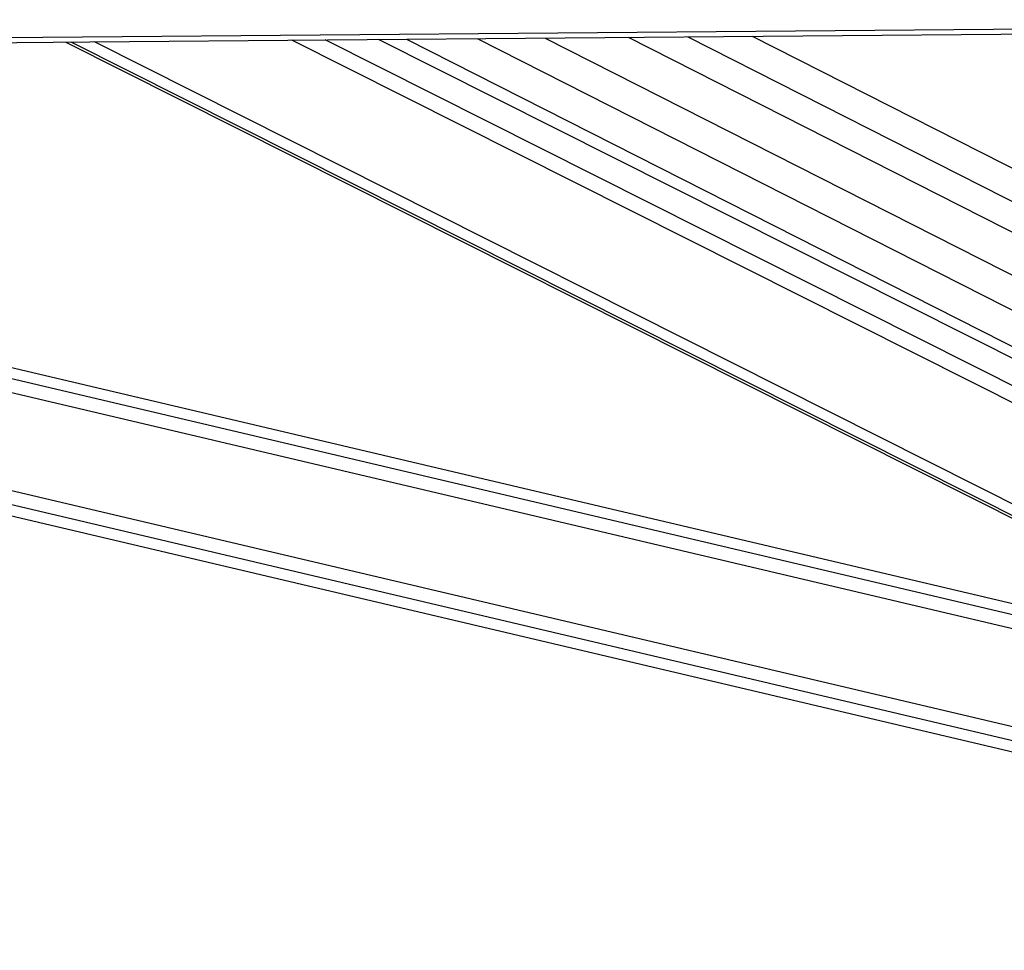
# Model space of a CAD drawing. Header units: millimetres. Extents: x 36407 to 443956, y 20230 to 409263.
# Tile 20 of 79: x 149235 to 158108, y 143756 to 152146. Entities that reach past the tile are written whole.
import ezdxf

# ---------------------------------------------------------------- set-up
doc = ezdxf.new("R2010")
doc.units = ezdxf.units.MM
doc.header["$LTSCALE"] = 50
doc.layers.add('COMPONENT_GEOMETRY', color=7, linetype='Continuous')
doc.styles.add('SLDTEXTSTYLE0', font='TXT', dxfattribs={"width": 0.75})
doc.dimstyles.new('SLDDIMSTYLE0', dxfattribs={"dimtxt": 2500, "dimasz": 165.1, "dimexe": 0, "dimexo": 0.0625, "dimgap": 625, "dimtad": 0, "dimtih": 1, "dimtoh": 1, "dimdec": 0, "dimrnd": 1e-09, "dimzin": 12, "dimdsep": 46, "dimtxsty": 'SLDTEXTSTYLE0', "dimsah": 1, "dimcen": 0.09, "dimadec": 0, "dimazin": 3, "dimtfac": 1, "dimtdec": 0, "dimtofl": 0, "dimtmove": 0, "dimatfit": 3, "dimfxl": 1, "dimfrac": 2, "dimtolj": 1, "dimtzin": 12, "dimarcsym": 0})

# ---------------------------------------------------------------- blocks, each defined once
blk = doc.blocks.new('_D_7')
at = {"layer": 'COMPONENT_GEOMETRY', "color": 7}
for p, q in [((239589.9, 151445.9), (252465.4, 151445.9)), ((252306.7, 151445.9), (252306.7, 95607.5)), ((247304.9, 95099.7), (246543.2, 95099.7)), ((246543.2, 95099.7), (246543.2, 91131)), ((257308.4, 95099.7), (258070.1, 95099.7)), ((258070.1, 95099.7), (258070.1, 91131)), ((246543.2, 91131), (247304.9, 91131)), ((258070.1, 91131), (257308.4, 91131)), ((252306.7, 31552.1), (252306.7, 87390.5)), ((112044.9, 31552.1), (252465.4, 31552.1))]:
    blk.add_line(p, q, dxfattribs=at)
for points in [[(252306.7, 151445.9), (252281.3, 151280.8), (252332.1, 151280.8)], [(252306.7, 31552.1), (252332.1, 31717.2), (252281.3, 31717.2)]]:
    blk.add_solid(points, dxfattribs=at)
at = {"layer": 'COMPONENT_GEOMETRY', "color": 7, "char_height": 2500, "attachment_point": 1, "style": 'SLDTEXTSTYLE0'}
for s, insert in [('7\'10.4"', (247304.9, 94353.6)), ('2398', (248612.2, 90613.2))]:
    blk.add_mtext(s, dxfattribs=dict(at, insert=insert))

msp = doc.modelspace()

# ---------------------------------------------------------------- linework, layer by layer
at = {"color": 7, "linetype": 'Continuous', "lineweight": 25}
for p, q in [((149650.25, 151943.63), (161054.85, 146203.4)), ((165243.29, 145538.14), (152468.36, 151968.11)), ((152722.14, 151970.31), (166073.64, 145191.62)), ((153970.88, 151981.17), (167294, 145216.88)), ((164137.28, 145476.56), (137169.69, 151835.52)), ((131705.45, 151788.33), (163838.92, 144211.26))]:
    msp.add_line(p, q, dxfattribs=at)
at = {"color": 8, "linetype": 'Continuous', "lineweight": 25}
for p, q in [((161145.32, 146182.06), (149697.52, 151944.04)), ((161547.45, 146087.24), (149907.64, 151945.86)), ((164875.93, 145322.91), (151686.86, 151961.31)), ((164986.05, 145421.07), (151986.83, 151963.92)), ((153357.33, 151975.83), (166368.91, 145369.72)), ((154719.35, 151987.67), (167293.47, 145603.66)), ((155256.06, 151992.34), (167293.1, 145881.01)), ((155836.92, 151997.4), (167292.7, 146181.18)), ((164086.64, 145261.32), (136240.33, 151827.49)), ((164114.9, 145381.22), (136758.09, 151831.96)), ((163861.3, 144305.76), (132113.67, 151791.85)), ((163889.55, 144425.48), (132630.74, 151796.31))]:
    msp.add_line(p, q, dxfattribs=at)
at = {"color": 7, "linetype": 'Continuous', "lineweight": 25, "flags": 128}
for points in [[(130526.11, 151824.06), (132667.74, 151842.53), (134809.36, 151861.02), (136950.99, 151879.52), (139092.61, 151898.03), (141234.24, 151916.56), (143375.86, 151935.1), (147659.12, 151972.22), (149800.74, 151990.81), (151942.36, 152009.41), (154083.99, 152028.02), (156225.61, 152046.65), (158367.23, 152065.29), (160508.86, 152083.94), (162650.48, 152102.61), (164792.11, 152121.3), (167658.87, 152146.33)], [(130592.93, 151778.73), (132734.55, 151797.21), (134876.18, 151815.7), (137017.81, 151834.2), (139159.43, 151852.72), (141301.06, 151871.25), (143442.68, 151889.79), (145584.3, 151908.35), (149867.56, 151945.51), (152009.18, 151964.11), (154150.8, 151982.73), (156292.43, 152001.36), (158434.05, 152020), (160575.67, 152038.66), (162717.3, 152057.33), (164858.93, 152076.01), (167658.79, 152100.46)]]:
    msp.add_lwpolyline(points, dxfattribs=at)

# ---------------------------------------------------------------- dimensions: what is measured, and where the dimension line sits
at = {"layer": 'COMPONENT_GEOMETRY', "color": 7}
dim = msp.add_linear_dim(base=(252306.67, 31552.15), p1=(239526.37, 151445.89), p2=(111981.45, 31552.15), angle=90, dimstyle='SLDDIMSTYLE0', dxfattribs=at)
dim.commit()
dim.dimension.update_dxf_attribs({"geometry": '_D_7', "text_midpoint": (252306.67, 91499.02), "dimtype": 160})

doc.saveas('drawing.dxf')
